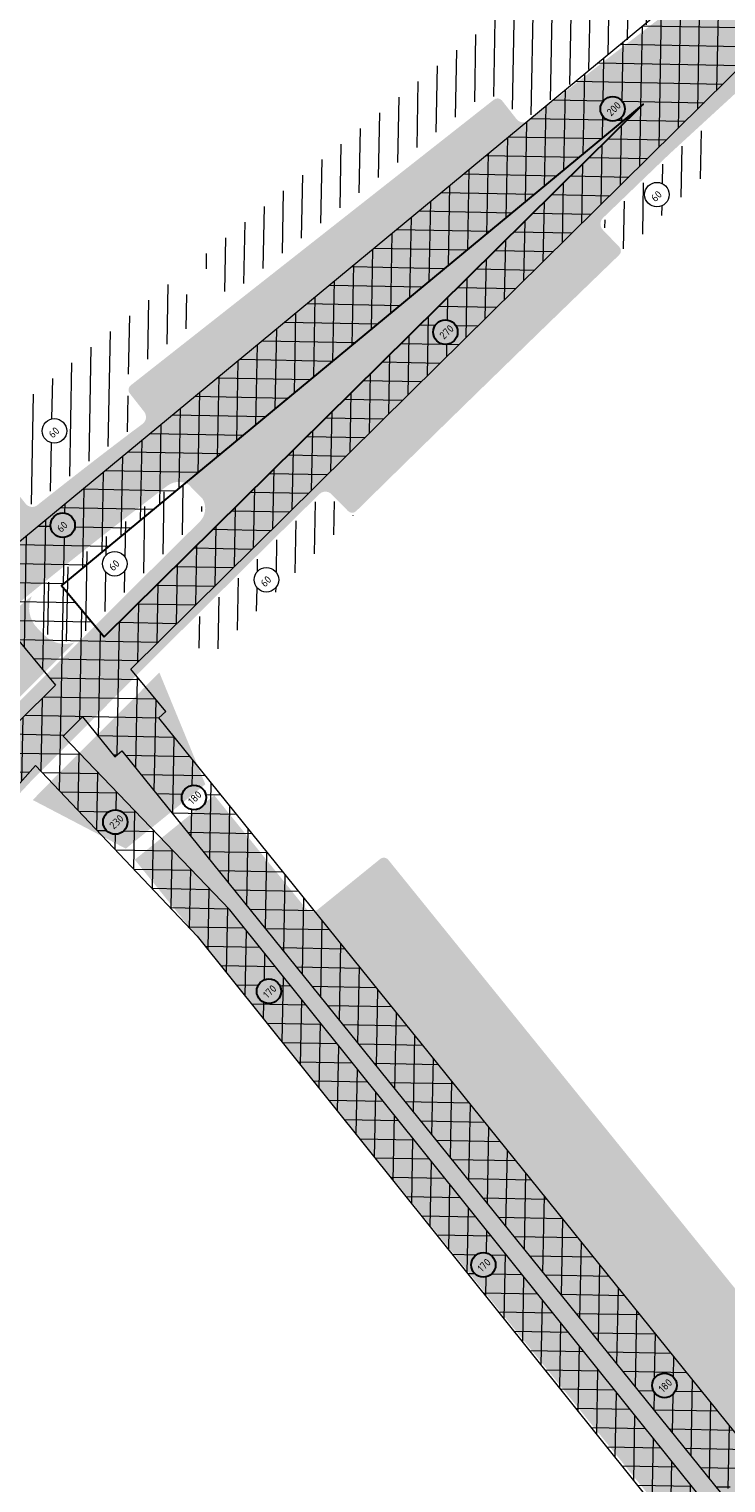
# Model space of a CAD drawing. Header units: metres. Extents: x 93002 to 101266, y 464849 to 465338.
# Tile 11 of 14: x 93307 to 93344, y 465098 to 465174. Entities that reach past the tile are written whole.
import ezdxf

# ---------------------------------------------------------------- set-up
doc = ezdxf.new("R2010")
doc.units = ezdxf.units.M
for name, color, linetype, lineweight in [('N-WE-GW-GROND_TEELAARDE-A', 94, 'CONTINUOUS', 18), ('N-WE-GW-ONTGRAVING-V', 7, 'CONTINUOUS', 30), ('N-WE-GW-ONTGRAVINGSVAK-T25', 7, 'CONTINUOUS', 25), ('N-WE-VH-VERHARDING_FUNDERING-A-200', 252, 'CONTINUOUS', 18), ('V-WE-VH-VERHARDING_FUNDERING-A-200', 252, 'CONTINUOUS', 18)]:
    doc.layers.add(name, color=color, linetype=linetype, lineweight=lineweight)
doc.styles.add('NLCS_200_25', font='NLCS-ISO.ttf', dxfattribs={"height": 0.5})
pattern_1 = [(88.91073676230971, (-156813.3608325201, 869735.9383361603), (-0.9998192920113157, 0.01901008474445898), [])]
pattern_2 = [(178.9107367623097, (0, 0), (-0.01901008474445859, -0.9998192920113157), []), (88.91073676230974, (0, 0), (-0.9998192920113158, 0.01901008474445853), [])]

msp = doc.modelspace()

# ---------------------------------------------------------------- hatches: boundary and pattern name
at = {"layer": 'N-WE-GW-GROND_TEELAARDE-A'}
h = msp.add_hatch(dxfattribs=at)
h.set_pattern_fill('AGW-GROND_TEELAARDE', color=256, angle=315, style=0, pattern_type=2)
h.set_pattern_definition(pattern_1)
edge = h.paths.add_edge_path()
edge.add_arc((93349.89507808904, 465182.8359182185), 0.2999999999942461, 308.9558982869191, 398.998949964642)
edge.add_line((93350.1282253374, 465183.024710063), (93349.34170993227, 465183.9960120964))
edge.add_arc((93349.69987276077, 465184.2818967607), 0.4582691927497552, 140.8111992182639, 218.5967789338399, ccw=False)
edge.add_line((93349.34468296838, 465184.5714668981), (93349.09727799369, 465184.8692755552))
edge.add_line((93349.09727799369, 465184.8692755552), (93354.03234631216, 465188.9690907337))
edge.add_line((93354.03234631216, 465188.9690907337), (93352.15361667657, 465191.2850095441))
edge.add_line((93352.15361667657, 465191.2850095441), (93316.46439094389, 465162.3196590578))
edge.add_line((93316.46439094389, 465162.3196590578), (93318.01350908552, 465160.4100751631))
edge.add_line((93318.01350908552, 465160.4100751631), (93331.77623802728, 465171.2293989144))
edge.add_line((93331.77623802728, 465171.2293989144), (93332.01551752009, 465170.9250232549))
edge.add_arc((93332.22630578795, 465170.5274452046), 0.4499999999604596, 38.17202689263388, 117.93167859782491, ccw=False)
edge.add_line((93332.58007721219, 465170.8055562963), (93333.3526080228, 465169.8228578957))
edge.add_arc((93333.58845563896, 465170.0082652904), 0.3000000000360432, 218.1720269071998, 308.1720268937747)
edge.add_line((93333.77386303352, 465169.7724176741), (93337.59697026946, 465172.7778852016))
edge.add_arc((92973.37291878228, 465648.5345371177), 599.169050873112, 307.4365112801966, 308.9558982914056)
edge = h.paths.add_edge_path(flags=16)
edge.add_arc((93340.69941119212, 465178.7312869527), 0.6465810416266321, 0, 360)
h = msp.add_hatch(dxfattribs=at)
h.set_pattern_fill('AGW-GROND_TEELAARDE', color=256, angle=315, style=0, pattern_type=2)
h.set_pattern_definition(pattern_1)
edge = h.paths.add_edge_path()
edge.add_line((93342.72454901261, 465166.38542932), (93343.5536099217, 465167.1466346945))
edge.add_arc((93342.93139585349, 465167.8243143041), 0.9199999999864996, 312.5567118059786, 402.5567118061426)
edge.add_line((93343.60907546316, 465168.4465283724), (93342.93275582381, 465169.1831366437))
edge.add_line((93342.93275582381, 465169.1831366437), (93341.41067012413, 465167.7856279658))
edge.add_arc((94770.24470216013, 463677.795921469), 2064.37303232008, 133.7997050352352, 133.808367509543)
edge.add_arc((94770.24470282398, 463677.7959205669), 2064.373033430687, 133.8083675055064, 133.934639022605)
edge.add_arc((93338.11379790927, 465164.2004948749), 0.300000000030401, 133.9346390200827, 223.9471303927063)
edge.add_line((93337.89780376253, 465163.9922965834), (93338.76522451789, 465163.0923958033))
edge.add_arc((93338.4411780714, 465162.7800451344), 0.4500767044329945, -11.359011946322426, 43.947130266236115, ccw=False)
edge.add_arc((94770.24487499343, 463677.7957413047), 2062.453281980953, 133.8002834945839, 133.948349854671, ccw=False)
edge = h.paths.add_edge_path(flags=16)
edge.add_arc((93340.64264640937, 465165.7485438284), 0.6465810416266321, 0, 360)
h = msp.add_hatch(dxfattribs=at)
h.set_pattern_fill('AGW-GROND_TEELAARDE', color=256, angle=315, style=0, pattern_type=2)
h.set_pattern_definition(pattern_1)
edge = h.paths.add_edge_path()
edge.add_line((93305.84085542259, 465150.9297596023), (93306.08245471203, 465150.6272372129))
edge.add_arc((93306.29628580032, 465150.2312873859), 0.4499999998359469, 38.54737820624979, 118.37108324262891, ccw=False)
edge.add_line((93306.64822770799, 465150.5117100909), (93307.4272368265, 465149.534021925))
edge.add_arc((93307.66196019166, 465149.7210464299), 0.3001220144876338, 218.5473782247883, 308.6286794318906)
edge.add_arc((93307.94295816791, 465149.3694074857), 0.1499999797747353, 128.4505226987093, 128.6286793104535, ccw=False)
edge.add_arc((93473.75713126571, 464940.5425288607), 266.8014676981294, 126.94142690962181, 128.4505228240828, ccw=False)
edge.add_arc((93313.21681653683, 465154.0137430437), 0.3003508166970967, 310.0081345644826, 398.2177680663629)
edge.add_line((93313.4527916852, 465154.1995556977), (93312.69026158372, 465155.1695326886))
edge.add_arc((93313.04403300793, 465155.4476437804), 0.4499999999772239, 138.4123752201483, 218.1720269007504, ccw=False)
edge.add_line((93312.70745934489, 465155.7463378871), (93312.468179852, 465156.0507135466))
edge.add_line((93312.468179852, 465156.0507135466), (93316.7083323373, 465159.3840337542))
edge.add_line((93316.7083323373, 465159.3840337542), (93315.17545072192, 465161.2736030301))
edge.add_line((93315.17545072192, 465161.2736030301), (93296.34266406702, 465145.9889052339))
edge.add_line((93296.34266406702, 465145.9889052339), (93297.77136519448, 465144.2277583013))
edge.add_arc((93473.75713115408, 464940.5425290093), 269.1814675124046, 128.5944033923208, 130.8272938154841, ccw=False)
edge = h.paths.add_edge_path(flags=16)
edge.add_arc((93308.8331659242, 465153.2816143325), 0.6465810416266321, 0, 360)
h = msp.add_hatch(dxfattribs=at)
h.set_pattern_fill('AGW-GROND_TEELAARDE', color=256, angle=315, style=0, pattern_type=2)
h.set_pattern_definition(pattern_1)
edge = h.paths.add_edge_path()
edge.add_arc((93324.55088405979, 465149.2609330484), 0.4502504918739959, 224.5437341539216, 279.8152210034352, ccw=False)
edge.add_line((93324.22998367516, 465148.9451032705), (93323.35377886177, 465149.8366678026))
edge.add_arc((93323.13981174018, 465149.6263868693), 0.3000000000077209, 44.50218341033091, 134.5146733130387)
edge.add_arc((94770.24469972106, 463677.7959237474), 2064.373028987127, 134.5146733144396, 134.7992672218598)
edge.add_line((93315.63557562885, 465142.6332180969), (93316.34028568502, 465141.9272199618))
edge.add_arc((93316.99494997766, 465142.5672800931), 0.9155666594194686, 224.3537456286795, 314.7737727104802)
edge.add_arc((94770.24470237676, 463677.7959210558), 2062.453032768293, 134.5009591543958, 134.7737727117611, ccw=False)
edge = h.paths.add_edge_path(flags=16)
edge.add_arc((93320.02497820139, 465145.4271074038), 0.6465810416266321, 0, 360)
h = msp.add_hatch(dxfattribs=at)
h.set_pattern_fill('AGW-GROND_TEELAARDE', color=256, angle=315, style=0, pattern_type=2)
h.set_pattern_definition(pattern_1)
edge = h.paths.add_edge_path()
edge.add_arc((94770.24469295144, 463677.7959306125), 2068.07301934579, 134.6690001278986, 134.8625689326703)
edge.add_line((93311.40806536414, 465143.6478014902), (93310.34800362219, 465142.5845862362))
edge.add_arc((93309.39199274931, 465143.5377615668), 1.349999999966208, 225.0850961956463, 315.08509619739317, ccw=False)
edge.add_line((93308.43881741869, 465142.5817506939), (93308.04270543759, 465142.9766878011))
edge.add_arc((93308.99588076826, 465143.9326986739), 1.34999999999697, 129.0100601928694, 225.0850961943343, ccw=False)
edge.add_arc((93473.75713103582, 464940.5425291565), 263.1014673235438, 127.15073025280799, 129.010060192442, ccw=False)
edge.add_arc((93315.37981414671, 465149.5699379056), 0.8500000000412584, 44.64128200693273, 127.15073025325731, ccw=False)
edge.add_line((93315.98460610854, 465150.1672039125), (93316.3785570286, 465149.7682889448))
edge.add_arc((93315.77177646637, 465149.1731092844), 0.8499538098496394, -45.39430733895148, 44.44701824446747, ccw=False)
edge = h.paths.add_edge_path(flags=16)
edge.add_arc((93312.01714903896, 465146.270155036), 0.6465810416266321, 0, 360)
at = {"layer": 'N-WE-VH-VERHARDING_FUNDERING-A-200', "transparency": 33554559}
h = msp.add_hatch(color=256, dxfattribs=at)
h.dxf.hatch_style = 1
h.paths.add_polyline_path([(93365.15483945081, 465188.6797009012), (93377.01516045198, 465198.6254311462), (93380.48274882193, 465201.5332528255), (93406.46754444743, 465222.7849039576), (93403.42874283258, 465226.5005041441), (93381.61730522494, 465208.6620316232), (93377.42111184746, 465205.2301771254), (93365.57886444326, 465195.2996028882), (93362.43726579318, 465192.6651469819), (93362.07907473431, 465192.3647780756, -0.006452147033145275), (93350.17800299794, 465182.4859846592, -0.006294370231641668), (93338.32604907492, 465173.1478130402), (93342.1744258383, 465168.6905091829), (93344.3196313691, 465170.6601376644), (93350.94910581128, 465176.7470144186), (93352.92460565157, 465178.5194163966), (93357.13863077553, 465182.0202238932)])
h = msp.add_hatch(color=256, dxfattribs=at)
h.dxf.hatch_style = 1
h.paths.add_polyline_path([(93342.17442583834, 465168.6905091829), (93338.32604907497, 465173.1478130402, -0.0003348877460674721), (93337.68891709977, 465172.659366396), (93335.17169672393, 465170.6804985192), (93339.26799684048, 465165.9360424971, -0.000304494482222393), (93341.08157956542, 465167.6778362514, -3.799421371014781e-05), (93341.30802363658, 465167.8950187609)])
h = msp.add_hatch(color=256, dxfattribs=at)
h.dxf.hatch_style = 1
h.paths.add_polyline_path([(93333.86656673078, 465169.6544938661, -0.4142135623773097), (93333.23468421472, 465169.7301541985), (93332.46215340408, 465170.712852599, 0.4142135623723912), (93332.04089839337, 465170.7632928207), (93312.85862561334, 465155.6834913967, 0.4142135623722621), (93312.80818539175, 465155.262236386), (93313.57065625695, 465154.2923347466, -0.4078654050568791), (93313.5029540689, 465153.6659764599, -0.0006461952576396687), (93314.05436616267, 465154.0794859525)])
h.paths.add_polyline_path([(93338.64946892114, 465162.5640336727, 0.4141709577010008), (93338.65723506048, 465162.9882887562), (93337.7898066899, 465163.8881974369, -0.4142774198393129), (93337.80157111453, 465164.524554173, 0.002530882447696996), (93322.82432038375, 465149.9472687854, -0.414277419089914), (93323.46076243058, 465149.941808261), (93324.33689857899, 465149.050313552, 0.4139797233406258), (93324.76128612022, 465149.0467338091, -0.002349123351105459)])
h = msp.add_hatch(color=256, dxfattribs=at)
h.dxf.hatch_style = 1
edge = h.paths.add_edge_path()
edge.add_arc((94770.24470286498, 463677.7959205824), 2064.523033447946, 133.878152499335, 133.9346390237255, ccw=False)
edge.add_line((93339.26799684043, 465165.9360424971), (93335.17169672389, 465170.6804985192))
edge.add_line((93335.17169672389, 465170.6804985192), (93333.86656673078, 465169.6544938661))
edge.add_line((93333.86656673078, 465169.6544938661), (93314.05436616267, 465154.0794859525))
edge.add_arc((93473.75713219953, 464940.5425276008), 266.6514692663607, 126.7925520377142, 126.9406490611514)
edge.add_arc((93473.75713126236, 464940.5425288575), 266.6514676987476, 126.9406490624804, 127.0583097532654)
edge.add_line((93313.06562912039, 465153.3364347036), (93316.09133410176, 465150.272603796))
edge.add_line((93316.09133410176, 465150.272603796), (93319.57478738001, 465146.7452566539))
edge.add_arc((94770.24469972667, 463677.7959237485), 2064.523028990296, 134.5146733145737, 134.6412820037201, ccw=False)
edge.add_arc((94770.24470038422, 463677.7959231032), 2064.523029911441, 133.9346390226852, 134.514673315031, ccw=False)
h = msp.add_hatch(color=256, dxfattribs=at)
h.dxf.hatch_style = 1
edge = h.paths.add_edge_path()
edge.add_arc((94177.6882675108, 464201.3043198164), 1287.24027854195, 133.0913231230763, 133.2388296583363, ccw=False)
edge.add_arc((93473.77805537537, 464940.5631933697), 266.6514673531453, 128.4505228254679, 131.1555942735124, ccw=False)
edge.add_arc((93473.77805558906, 464940.5631930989), 266.6514676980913, 127.058309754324, 128.4505228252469, ccw=False)
edge.add_line((93313.08655344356, 465153.3570989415), (93316.11225842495, 465150.2932680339))
edge.add_arc((93315.40073846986, 465149.5906021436), 1.000000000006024, 44.64128200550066, 127.1507302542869)
edge.add_arc((93473.77805535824, 464940.5631933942), 263.2514673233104, 127.1507302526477, 129.010060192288)
edge.add_arc((93473.77805567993, 464940.5631930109), 263.2514678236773, 129.0100601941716, 130.648914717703)
edge.add_arc((93473.77805633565, 464940.5631922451), 263.251468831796, 130.64891471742, 131.1431245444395)
edge.add_arc((94177.68825098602, 464201.3043374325), 1283.840254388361, 133.0938930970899, 133.3230073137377)
edge.add_arc((94177.68825144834, 464201.3043369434), 1283.840255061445, 133.3230073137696, 134.0161916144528)
edge.add_arc((93615.42995101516, 464788.8069828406), 470.6659151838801, 134.4895772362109, 136.5076110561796)
edge.add_arc((93615.42994917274, 464788.8069845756), 470.6659126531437, 136.5076110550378, 137.0664947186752)
edge.add_line((93270.83439418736, 465109.4006601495), (93268.39462452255, 465111.7697889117))
edge.add_arc((93615.42995059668, 464788.8069832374), 474.0659146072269, 136.349505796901, 137.057708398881, ccw=False)
edge.add_arc((93615.42995100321, 464788.8069828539), 474.065915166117, 134.4878777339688, 136.3495057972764, ccw=False)
edge.add_arc((94177.68825093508, 464201.3043374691), 1287.240254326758, 133.5495548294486, 134.0168160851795, ccw=False)
edge.add_arc((94177.68824810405, 464201.3043404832), 1287.240250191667, 133.2388296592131, 133.5495548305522, ccw=False)
h = msp.add_hatch(color=256, dxfattribs=at)
h.dxf.hatch_style = 1
h.paths.add_polyline_path([(93307.94186392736, 465149.3685385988, 0.01180233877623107), (93298.27216817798, 465141.3111343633, -0.004171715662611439), (93295.8484488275, 465139.0379909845, 0.4201308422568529), (93295.87430292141, 465139.6808769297), (93295.01889118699, 465140.5911993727, -0.4142817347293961), (93295.03212944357, 465141.0153062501, -0.0005045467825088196), (93296.93047982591, 465142.7947141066, -0.01113295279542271), (93306.10907514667, 465150.4657061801, -0.414541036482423), (93306.53091373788, 465150.4182358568), (93307.3099228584, 465149.4405476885, 0.4137186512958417)])
h = msp.add_hatch(color=256, dxfattribs=at)
h.dxf.hatch_style = 1
edge = h.paths.add_edge_path()
edge.add_arc((94770.26562404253, 463677.8165879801), 2064.523028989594, 134.6412820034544, 134.8623776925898, ccw=False)
edge.add_line((93319.59571170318, 465146.7659208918), (93316.50198802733, 465149.8986275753))
edge.add_arc((93315.79270042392, 465149.1937738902), 0.9999538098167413, -45.331025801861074, 44.820354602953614, ccw=False)
edge.add_arc((94770.26561728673, 463677.8165948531), 2067.923019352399, 134.6689741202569, 134.8625608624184)
edge.add_line((93311.5350074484, 465143.562351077), (93310.47515137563, 465142.499342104))
edge.add_line((93310.47515137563, 465142.499342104), (93305.22219264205, 465137.2365410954))
edge.add_line((93305.22219264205, 465137.2365410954), (93302.87949601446, 465134.723399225))
edge.add_arc((93449.30446614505, 465003.5415722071), 196.5933458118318, 138.1429043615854, 140.2342270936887)
edge.add_arc((93938.84854491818, 464580.8079421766), 843.373561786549, 139.4323002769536, 140.5043509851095)
edge.add_line((93288.04003593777, 465117.2100761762), (93276.4460796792, 465104.0636814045))
edge.add_line((93276.4460796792, 465104.0636814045), (93279.71364861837, 465101.4861163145))
edge.add_arc((93550.7995268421, 464885.9889404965), 346.3041815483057, 141.3046803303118, 141.5173853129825, ccw=False)
edge.add_arc((93938.84854552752, 464580.8079416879), 839.9735625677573, 141.1990187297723, 141.6056265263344, ccw=False)
edge.add_arc((93938.84854505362, 464580.8079420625), 839.9735619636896, 139.4323002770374, 141.1990187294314, ccw=False)
edge.add_arc((93938.84854629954, 464580.8079409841), 839.9735636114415, 138.9487428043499, 139.4323002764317, ccw=False)
edge.add_line((93305.40569730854, 465132.4470844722), (93307.58736539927, 465134.7874820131))
edge.add_line((93307.58736539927, 465134.7874820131), (93313.9380746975, 465141.1570836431))
h = msp.add_hatch(color=256, dxfattribs=at)
h.dxf.hatch_style = 1
h.paths.add_polyline_path([(93309.88558132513, 465142.1212975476, -0.2873431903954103), (93308.33290904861, 465142.4755272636), (93307.93679706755, 465142.8704643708, -0.3160743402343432), (93307.63726713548, 465144.568441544, 0.005803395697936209), (93302.94632875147, 465140.6576258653, -0.2927567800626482), (93305.03571464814, 465140.1211077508), (93305.20190117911, 465139.9426641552, -0.2937947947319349), (93305.5857138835, 465137.8133736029)])
h = msp.add_hatch(color=256, dxfattribs=at)
h.dxf.hatch_style = 1
h.paths.add_polyline_path([(93316.79867646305, 465134.6377139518), (93314.37318144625, 465140.5315681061), (93308.10645575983, 465134.2461999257), (93307.6942862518, 465133.8040426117), (93312.60147414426, 465131.2399862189)])
h = msp.add_hatch(color=256, dxfattribs=at)
h.dxf.hatch_style = 1
edge = h.paths.add_edge_path()
edge.add_line((93322.09939265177, 465128.0895998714), (93317.27049814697, 465134.0547179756))
edge.add_line((93317.27049814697, 465134.0547179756), (93313.07337218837, 465130.657052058))
edge.add_line((93313.07337218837, 465130.657052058), (93342.15782615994, 465094.729118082))
edge.add_arc((93342.39099982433, 465094.9178772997), 0.3000000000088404, 218.9909323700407, 308.9909323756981)
edge.add_line((93342.57975904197, 465094.6847036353), (93344.17792729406, 465095.9784560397))
edge.add_line((93344.17792729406, 465095.9784560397), (93344.58531473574, 465096.3082451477))
edge.add_line((93344.58531473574, 465096.3082451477), (93346.54371133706, 465097.8936103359))
edge.add_line((93346.54371133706, 465097.8936103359), (93322.09939265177, 465128.0895998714))
h = msp.add_hatch(color=256, dxfattribs=at)
h.dxf.hatch_style = 1
edge = h.paths.add_edge_path()
edge.add_line((93326.0355855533, 465130.697067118), (93322.7322919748, 465128.0229782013))
edge.add_arc((93322.4491531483, 465128.3727386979), 0.4500000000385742, 218.9909323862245, 308.9909323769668, ccw=False)
edge.add_line((93322.09939265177, 465128.0895998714), (93346.54371133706, 465097.8936103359))
edge.add_line((93346.54371133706, 465097.8936103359), (93350.1967654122, 465100.850838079))
edge.add_arc((93350.00800619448, 465101.0840117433), 0.30000000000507, 308.9909323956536, 398.9909323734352)
edge.add_line((93350.24117985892, 465101.272770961), (93326.45751843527, 465130.6526526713))
edge.add_arc((93326.22434477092, 465130.4638934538), 0.2999999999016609, 38.99093235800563, 128.9909323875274)
at = {"layer": 'V-WE-VH-VERHARDING_FUNDERING-A-200'}
h = msp.add_hatch(dxfattribs=at)
h.set_pattern_fill('AGW-WERK_ONTGRAVEN_AANVULLEN-SO', color=0, scale=0.2, pattern_type=2)
h.set_pattern_definition(pattern_2)
h.paths.add_polyline_path([(93297.51443986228, 465251.166814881), (93347.88790958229, 465287.1432590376), (93394.01274639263, 465320.0868666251), (93392.47319079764, 465322.2421621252), (93346.53177039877, 465289.0319781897), (93295.95307695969, 465253.3300779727), (93258.94472937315, 465226.3369957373), (93221.91283098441, 465199.3260140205), (93212.55233888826, 465191.9159767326), (93206.82291316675, 465198.6169438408), (93205.16939539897, 465197.3172954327), (93210.73626740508, 465190.8145723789), (93201.88661539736, 465183.3049096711), (93210.7633825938, 465172.8722290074), (93212.36277495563, 465174.2330905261), (93204.84867129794, 465183.0642609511), (93213.64833042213, 465190.5315005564), (93213.47626678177, 465190.7342664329), (93222.82030738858, 465198.1320242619), (93259.18903927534, 465224.1219379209), (93259.53801570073, 465223.6347922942)])
edge = h.paths.add_edge_path(flags=16)
edge.add_arc((93360.08150621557, 465296.9388416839), 0.6465810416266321, 0, 360)
edge = h.paths.add_edge_path(flags=16)
edge.add_arc((93390.64222276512, 465319.0969779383), 0.6465810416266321, 0, 360)
edge = h.paths.add_edge_path(flags=16)
edge.add_arc((93325.76926325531, 465273.1304940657), 0.6465810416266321, 0, 360)
edge = h.paths.add_edge_path(flags=16)
edge.add_arc((93300.111174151, 465255.023097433), 0.6465810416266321, 0, 360)
edge = h.paths.add_edge_path(flags=16)
edge.add_arc((93280.99842212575, 465241.2427029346), 0.6465810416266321, 0, 360)
edge = h.paths.add_edge_path(flags=16)
edge.add_arc((93262.52750240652, 465227.9434286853), 0.6465810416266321, 0, 360)
edge = h.paths.add_edge_path(flags=16)
edge.add_arc((93250.12200600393, 465218.7505637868), 0.6465810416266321, 0, 360)
edge = h.paths.add_edge_path(flags=16)
edge.add_arc((93225.60329449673, 465200.9631888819), 0.6465810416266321, 0, 360)
edge = h.paths.add_edge_path(flags=16)
edge.add_arc((93219.84231363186, 465196.7733861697), 0.6465810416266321, 0, 360)
edge = h.paths.add_edge_path(flags=16)
edge.add_arc((93206.96747639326, 465196.645011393), 0.6465810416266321, 0, 360)
edge = h.paths.add_edge_path(flags=16)
edge.add_arc((93205.63020641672, 465185.0902402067), 0.6465810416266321, 0, 360)
edge = h.paths.add_edge_path(flags=16)
edge.add_arc((93210.30733767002, 465174.9241005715), 0.6465810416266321, 0, 360)
h = msp.add_hatch(dxfattribs=at)
h.set_pattern_fill('AGW-WERK_ONTGRAVEN_AANVULLEN-SO', color=0, scale=0.2, pattern_type=2)
h.set_pattern_definition(pattern_2)
h.paths.add_polyline_path([(93228.30942996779, 465135.4638277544), (93237.70972022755, 465145.9093337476), (93213.0863095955, 465174.8487183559), (93210.03984795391, 465172.2566011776), (93232.26413418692, 465146.1368577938), (93224.97073126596, 465138.0325033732), (93186.29691000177, 465166.8980520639), (93179.38394128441, 465159.5891077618), (93177.76215846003, 465158.4185024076), (93177.1915637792, 465157.4923495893), (93155.6199906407, 465122.4787507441), (93137.44086096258, 465091.350564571), (93135.97062244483, 465092.8836496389), (93135.5143843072, 465092.4243584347), (93133.57378486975, 465090.4707728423), (93137.93326031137, 465085.9249480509), (93139.4880982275, 465087.4160476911), (93160.05692955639, 465122.0581159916), (93182.15248380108, 465157.3975702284), (93181.37815000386, 465158.4959279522), (93186.5499402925, 465163.9639589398), (93223.49287114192, 465136.3903203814), (93222.36063638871, 465135.132192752), (93260.63620449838, 465103.1027648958), (93235.82780033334, 465065.0540869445), (93210.10730798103, 465025.9062317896), (93178.52662220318, 464981.6457982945), (93144.1303003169, 464938.4428408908), (93111.70047421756, 464904.8112250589), (93076.0256481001, 464875.3561210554), (93083.82305581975, 464865.7948457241), (93086.48170813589, 464867.8408746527), (93092.53258527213, 464872.497470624), (93111.2126115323, 464886.873127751), (93109.87087224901, 464888.6166115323), (93091.19084598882, 464874.2409544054), (93085.1399688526, 464869.5843584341), (93084.17627770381, 464868.8427270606), (93080.3835314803, 464873.4934381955), (93115.4929966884, 464902.8985847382), (93150.95016017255, 464940.4149715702), (93180.20187609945, 464977.4880364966), (93180.65465076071, 464977.258755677), (93185.49241543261, 464984.0673711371), (93185.24786239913, 464984.2411348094), (93212.274115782, 465022.2795398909), (93238.01090810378, 465061.4589951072), (93238.09492452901, 465061.4047564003), (93252.86559429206, 465083.9119985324), (93260.8945580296, 465078.6428868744), (93262.37950843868, 465080.7774038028), (93254.29243154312, 465086.0855061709), (93264.95716737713, 465102.336888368), (93273.45888201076, 465098.3219670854), (93274.08271841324, 465097.711827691), (93232.02953144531, 465036.8613007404), (93221.03044388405, 465020.8324956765), (93187.78036636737, 464972.8602479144), (93189.58850942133, 464971.6070046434), (93222.84151832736, 465019.5834817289), (93233.84145625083, 465035.6135260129), (93276.71666345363, 465097.6535077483), (93275.36488144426, 465098.9756099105), (93307.83412706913, 465135.6292092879), (93316.37667210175, 465126.6294628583), (93357.1850492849, 465075.7329435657), (93358.90145998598, 465077.1091464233), (93343.29295626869, 465096.5795602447), (93318.09313913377, 465128.0055954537), (93309.30127142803, 465137.1810629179), (93310.31812116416, 465138.1866716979), (93312.01455191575, 465136.085578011), (93312.3954164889, 465136.4097861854), (93344.05780335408, 465097.1947217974), (93346.08381566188, 465098.8242303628), (93314.33649547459, 465138.1391347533), (93314.71014091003, 465138.4720234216), (93312.87138610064, 465140.711711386), (93327.6210333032, 465155.2983068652), (93345.84763606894, 465173.2764785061), (93350.50980639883, 465167.2166533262), (93350.36485959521, 465167.0774224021), (93367.90864296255, 465145.1928081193), (93386.18777906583, 465123.9456268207), (93387.85553190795, 465125.3804091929), (93372.90706301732, 465142.7561115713), (93373.79096656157, 465143.453098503), (93349.98603271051, 465173.6419936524), (93350.36743714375, 465173.9656673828), (93348.15210623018, 465176.7180379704), (93383.6267154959, 465205.6907464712), (93388.93649916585, 465199.4360426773), (93403.4269465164, 465181.733642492), (93405.13811417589, 465183.0848770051), (93390.61574219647, 465200.8569080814), (93385.2055813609, 465207.0436150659), (93386.11176804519, 465207.7873035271), (93392.0829687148, 465200.2557161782), (93392.47478094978, 465200.5651132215), (93405.82874069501, 465183.6302346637), (93418.59247545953, 465167.4665784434), (93420.63298929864, 465169.0778832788), (93394.50373025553, 465202.1672860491), (93394.89712174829, 465202.4779301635), (93388.93914888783, 465210.0115229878), (93425.63006511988, 465239.8269807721), (93425.22364279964, 465240.3262255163), (93458.69407321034, 465267.5736430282), (93477.89567312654, 465263.287854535), (93483.43152708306, 465267.5417093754), (93481.927, 465270.04), (93481.972586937, 465270.4562719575), (93477.13237585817, 465266.7369622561), (93457.87698508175, 465271.0347568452), (93422.41004249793, 465242.1620300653), (93385.16169789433, 465211.8390919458), (93344.44864930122, 465178.4151750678), (93305.76135143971, 465146.4343345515), (93297.15643837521, 465139.1414164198), (93299.22540999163, 465136.7002371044), (93306.4444775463, 465142.8186102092), (93308.89159630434, 465139.8700371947), (93306.95680435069, 465137.9566337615), (93273.56555696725, 465100.2622130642), (93263.94625880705, 465104.8049113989)])
h.paths.add_polyline_path([(93309.20501477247, 465145.129381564), (93339.92007837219, 465170.5198533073), (93326.0750889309, 465156.8635716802), (93311.46103259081, 465142.411069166)], flags=16)
edge = h.paths.add_edge_path(flags=16)
edge.add_arc((93213.45823496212, 465172.5952459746), 0.6465810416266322, 0, 360)
edge = h.paths.add_edge_path(flags=16)
edge.add_arc((93225.61506755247, 465158.50741875), 0.6465810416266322, 0, 360)
edge = h.paths.add_edge_path(flags=16)
edge.add_arc((93227.56534721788, 465139.1881901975), 0.6465810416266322, 0, 360)
edge = h.paths.add_edge_path(flags=16)
edge.add_arc((93221.80308720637, 465139.059598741), 0.6465810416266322, 0, 360)
edge = h.paths.add_edge_path(flags=16)
edge.add_arc((93202.28259986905, 465153.3841566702), 0.6465810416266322, 0, 360)
edge = h.paths.add_edge_path(flags=16)
edge.add_arc((93182.42839671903, 465161.2268089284), 0.6465810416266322, 0, 360)
edge = h.paths.add_edge_path(flags=16)
edge.add_arc((93176.0378612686, 465149.2084665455), 0.6465810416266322, 0, 360)
edge = h.paths.add_edge_path(flags=16)
edge.add_arc((93160.7613296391, 465124.6307378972), 0.6465810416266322, 0, 360)
edge = h.paths.add_edge_path(flags=16)
edge.add_arc((93149.83559030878, 465106.6445044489), 0.6465810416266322, 0, 360)
edge = h.paths.add_edge_path(flags=16)
edge.add_arc((93139.95749587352, 465089.7073715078), 0.6465810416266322, 0, 360)
edge = h.paths.add_edge_path(flags=16)
edge.add_arc((93135.92612087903, 465091.6419778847), 0.6465810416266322, 0, 360)
edge = h.paths.add_edge_path(flags=16)
edge.add_arc((93228.67206350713, 465131.0565616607), 0.6465810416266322, 0, 360)
edge = h.paths.add_edge_path(flags=16)
edge.add_arc((93245.31050415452, 465117.0896233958), 0.6465810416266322, 0, 360)
edge = h.paths.add_edge_path(flags=16)
edge.add_arc((93259.52407062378, 465105.1205221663), 0.6465810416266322, 0, 360)
edge = h.paths.add_edge_path(flags=16)
edge.add_arc((93268.45488910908, 465101.6782548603), 0.6465810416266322, 0, 360)
edge = h.paths.add_edge_path(flags=16)
edge.add_arc((93262.34591873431, 465099.9668451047), 0.6465810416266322, 0, 360)
edge = h.paths.add_edge_path(flags=16)
edge.add_arc((93271.73099816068, 465092.2269106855), 0.6465810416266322, 0, 360)
edge = h.paths.add_edge_path(flags=16)
edge.add_arc((93277.50164833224, 465103.0194639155), 0.6465810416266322, 0, 360)
edge = h.paths.add_edge_path(flags=16)
edge.add_arc((93304.05895768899, 465133.0630055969), 0.6465810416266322, 0, 360)
edge = h.paths.add_edge_path(flags=16)
edge.add_arc((93312.0465611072, 465132.6451449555), 0.6465810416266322, 0, 360)
edge = h.paths.add_edge_path(flags=16)
edge.add_arc((93316.20004405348, 465133.9388973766), 0.6465810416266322, 0, 360)
edge = h.paths.add_edge_path(flags=16)
edge.add_arc((93309.27048903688, 465148.3042966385), 0.6465810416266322, 0, 360)
edge = h.paths.add_edge_path(flags=16)
edge.add_arc((93320.16010269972, 465123.7178209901), 0.6465810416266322, 0, 360)
edge = h.paths.add_edge_path(flags=16)
edge.add_arc((93331.47823982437, 465109.278542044), 0.6465810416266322, 0, 360)
edge = h.paths.add_edge_path(flags=16)
edge.add_arc((93352.5000885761, 465083.1883483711), 0.6465810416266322, 0, 360)
edge = h.paths.add_edge_path(flags=16)
edge.add_arc((93341.0425014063, 465102.9179852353), 0.6465810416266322, 0, 360)
edge = h.paths.add_edge_path(flags=16)
edge.add_arc((93329.47504407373, 465158.4947866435), 0.6465810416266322, 0, 360)
edge = h.paths.add_edge_path(flags=16)
edge.add_arc((93338.30452971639, 465170.273410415), 0.6465810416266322, 0, 360)
edge = h.paths.add_edge_path(flags=16)
edge.add_arc((93355.73711989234, 465164.3056298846), 0.6465810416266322, 0, 360)
edge = h.paths.add_edge_path(flags=16)
edge.add_arc((93366.61947574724, 465150.3497462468), 0.6465810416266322, 0, 360)
edge = h.paths.add_edge_path(flags=16)
edge.add_arc((93384.5545393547, 465127.5957649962), 0.6465810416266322, 0, 360)
edge = h.paths.add_edge_path(flags=16)
edge.add_arc((93415.67755825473, 465173.2428495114), 0.6465810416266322, 0, 360)
edge = h.paths.add_edge_path(flags=16)
edge.add_arc((93401.50649717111, 465185.7735850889), 0.6465810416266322, 0, 360)
edge = h.paths.add_edge_path(flags=16)
edge.add_arc((93394.74957244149, 465199.816803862), 0.6465810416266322, 0, 360)
edge = h.paths.add_edge_path(flags=16)
edge.add_arc((93389.03471410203, 465208.3588077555), 0.6465810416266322, 0, 360)
edge = h.paths.add_edge_path(flags=16)
edge.add_arc((93386.052719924, 465204.4094798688), 0.6465810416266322, 0, 360)
edge = h.paths.add_edge_path(flags=16)
edge.add_arc((93398.29322051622, 465221.5062598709), 0.6465810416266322, 0, 360)
edge = h.paths.add_edge_path(flags=16)
edge.add_arc((93453.63313209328, 465266.6348579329), 0.6465810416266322, 0, 360)
edge = h.paths.add_edge_path(flags=16)
edge.add_arc((93472.73880013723, 465266.8957308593), 0.6465810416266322, 0, 360)
edge = h.paths.add_edge_path(flags=16)
edge.add_arc((93241.34140917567, 465067.5920774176), 0.6465810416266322, 0, 360)
edge = h.paths.add_edge_path(flags=16)
edge.add_arc((93248.58856320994, 465058.6662234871), 0.6465810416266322, 0, 360)
edge = h.paths.add_edge_path(flags=16)
edge.add_arc((93228.98968338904, 465030.431031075), 0.6465810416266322, 0, 360)
edge = h.paths.add_edge_path(flags=16)
edge.add_arc((93217.01784313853, 465030.8909494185), 0.6465810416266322, 0, 360)
edge = h.paths.add_edge_path(flags=16)
edge.add_arc((93192.38738805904, 464995.5435684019), 0.6465810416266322, 0, 360)
edge = h.paths.add_edge_path(flags=16)
edge.add_arc((93208.36988542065, 465000.5051446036), 0.6465810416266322, 0, 360)
edge = h.paths.add_edge_path(flags=16)
edge.add_arc((93191.89958244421, 464976.615658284), 0.6465810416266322, 0, 360)
edge = h.paths.add_edge_path(flags=16)
edge.add_arc((93182.4217714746, 464981.5841229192), 0.6465810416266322, 0, 360)
edge = h.paths.add_edge_path(flags=16)
edge.add_arc((93175.54319029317, 464972.8132101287), 0.6465810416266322, 0, 360)
edge = h.paths.add_edge_path(flags=16)
edge.add_arc((93154.28582144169, 464945.7978834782), 0.6465810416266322, 0, 360)
edge = h.paths.add_edge_path(flags=16)
edge.add_arc((93139.8081854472, 464929.6962366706), 0.6465810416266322, 0, 360)
edge = h.paths.add_edge_path(flags=16)
edge.add_arc((93118.98039481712, 464907.5559331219), 0.6465810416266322, 0, 360)
edge = h.paths.add_edge_path(flags=16)
edge.add_arc((93111.73346626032, 464900.6598988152), 0.6465810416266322, 0, 360)
edge = h.paths.add_edge_path(flags=16)
edge.add_arc((93102.87690645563, 464881.7669618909), 0.6465810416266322, 0, 360)
edge = h.paths.add_edge_path(flags=16)
edge.add_arc((93081.99740984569, 464875.7988178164), 0.6465810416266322, 0, 360)
edge = h.paths.add_edge_path(flags=16)
edge.add_arc((93081.24346375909, 464870.7588245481), 0.6465810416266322, 0, 360)

# ---------------------------------------------------------------- linework, layer by layer
at = {"layer": 'N-WE-GW-GROND_TEELAARDE-A'}
for centre in [(93340.64264640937, 465165.7485438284), (93308.8331659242, 465153.2816143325), (93312.01714903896, 465146.270155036), (93320.02497820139, 465145.4271074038)]:
    msp.add_circle(centre, 0.6465810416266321, dxfattribs=at)
at = {"layer": 'N-WE-GW-ONTGRAVING-V', "flags": 128}
msp.add_lwpolyline([(93311.46103259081, 465142.411069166), (93326.0750889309, 465156.8635716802), (93339.92007837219, 465170.5198533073), (93309.20501477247, 465145.129381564)], close=True, dxfattribs=at)
at = {"layer": 'N-WE-GW-ONTGRAVING-V'}
for centre in [(93338.30452971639, 465170.273410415), (93329.47504407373, 465158.4947866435), (93309.27048903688, 465148.3042966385), (93316.20004405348, 465133.9388973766), (93312.0465611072, 465132.6451449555), (93320.16010269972, 465123.7178209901), (93331.47823982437, 465109.278542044), (93341.0425014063, 465102.9179852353)]:
    msp.add_circle(centre, 0.6465810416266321, dxfattribs=at)
at = {"layer": 'V-WE-VH-VERHARDING_FUNDERING-A-200', "color": 0, "flags": 128}
for points in [[(93422.41004249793, 465242.1620300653), (93385.16169789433, 465211.8390919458), (93344.44864930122, 465178.4151750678), (93305.76135143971, 465146.4343345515), (93297.15643837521, 465139.1414164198), (93299.22540999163, 465136.7002371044), (93306.4444775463, 465142.8186102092), (93308.89159630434, 465139.8700371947), (93306.95680435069, 465137.9566337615), (93273.56555696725, 465100.2622130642), (93263.94625880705, 465104.8049113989), (93228.30942996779, 465135.4638277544)], [(93346.08381566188, 465098.8242303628), (93314.33649547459, 465138.1391347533), (93314.71014091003, 465138.4720234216), (93312.87138610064, 465140.711711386), (93327.6210333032, 465155.2983068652), (93345.84763606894, 465173.2764785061)], [(93343.29295627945, 465096.5795602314), (93318.09313913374, 465128.0055954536), (93309.30127142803, 465137.1810629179), (93310.31812116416, 465138.1866716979), (93312.01455191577, 465136.085578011), (93312.3954164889, 465136.4097861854), (93344.0578033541, 465097.1947217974)], [(93276.71666345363, 465097.6535077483), (93275.36488144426, 465098.9756099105), (93307.83412706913, 465135.6292092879), (93316.37667210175, 465126.6294628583), (93357.1850492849, 465075.7329435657)]]:
    msp.add_lwpolyline(points, dxfattribs=at)

# ---------------------------------------------------------------- texts
at = {"layer": 'N-WE-GW-ONTGRAVINGSVAK-T25', "style": 'NLCS_200_25'}
for s, p in [('200', (93338.22373839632, 465169.8616576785)), ('60', (93340.5618550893, 465165.3367910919)), ('270', (93329.39425275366, 465158.0830339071)), ('60', (93308.75237460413, 465152.869861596)), ('60', (93309.1896977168, 465147.892543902)), ('60', (93311.93635771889, 465145.8584022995)), ('60', (93319.94418688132, 465145.0153546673)), ('180', (93316.1192527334, 465133.5271446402)), ('230', (93311.96576978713, 465132.233392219)), ('170', (93320.07931137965, 465123.3060682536)), ('170', (93331.3974485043, 465108.8667893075)), ('180', (93340.96171008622, 465102.5062324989))]:
    msp.add_text(s, height=0.4, rotation=44.05637002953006, dxfattribs=at).set_placement(p)

doc.saveas('drawing.dxf')
